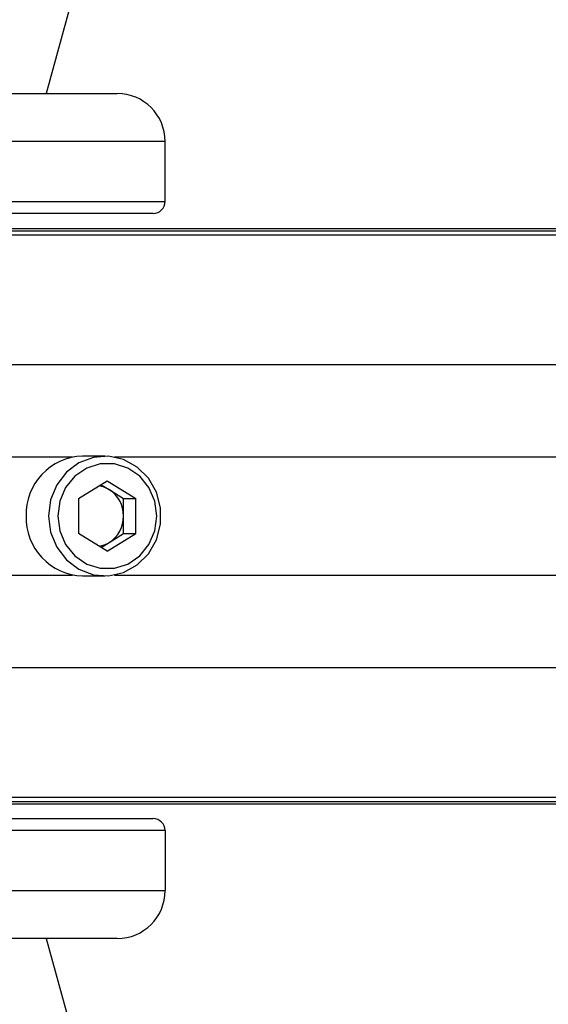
# Model space of a CAD drawing. Header units: millimetres. Extents: x 2436 to 18395, y 146 to 15846.
# Tile 31 of 45: x 3423 to 3511, y 12264 to 12429. Entities that reach past the tile are written whole.
import ezdxf

# ---------------------------------------------------------------- set-up
doc = ezdxf.new("R2010")
doc.units = ezdxf.units.MM
doc.header["$LTSCALE"] = 2
doc.layers.add('COMPONENT_GEOMETRY', color=7, linetype='Continuous')
doc.styles.add('SLDTEXTSTYLE0', font='TXT', dxfattribs={"width": 0.75})
doc.dimstyles.new('SLDDIMSTYLE3', dxfattribs={"dimtxt": 100, "dimasz": 6.604, "dimexe": 0, "dimexo": 0.0625, "dimgap": 25, "dimtad": 0, "dimtih": 1, "dimtoh": 1, "dimdec": 0, "dimrnd": 1e-09, "dimzin": 12, "dimdsep": 46, "dimtxsty": 'SLDTEXTSTYLE0', "dimsah": 1, "dimcen": 0.09, "dimadec": 0, "dimazin": 3, "dimtfac": 1, "dimtdec": 3, "dimtofl": 0, "dimtmove": 0, "dimatfit": 3, "dimfxl": 1, "dimfrac": 2, "dimtolj": 1, "dimtzin": 12, "dimarcsym": 0})

# ---------------------------------------------------------------- blocks, each defined once
blk = doc.blocks.new('_D_5')
at = {"layer": 'COMPONENT_GEOMETRY', "color": 7}
for p, q in [((10064.26, 12285.62), (10064.26, 8269.38)), ((2938.37, 12281.46), (2938.37, 8269.38)), ((6264.3, 8419.76), (6233.83, 8419.76)), ((6233.83, 8419.76), (6233.83, 8261.01)), ((6738.33, 8419.76), (6768.8, 8419.76)), ((6768.8, 8419.76), (6768.8, 8261.01)), ((2938.37, 8275.73), (6183.63, 8275.73)), ((10064.26, 8275.73), (6819, 8275.73)), ((6233.83, 8261.01), (6264.3, 8261.01)), ((6768.8, 8261.01), (6738.33, 8261.01))]:
    blk.add_line(p, q, dxfattribs=at)
for points in [[(2938.37, 8275.73), (2944.97, 8274.72), (2944.97, 8276.75)], [(10064.26, 8275.73), (10057.65, 8276.75), (10057.65, 8274.72)]]:
    blk.add_solid(points, dxfattribs=at)
at = {"layer": 'COMPONENT_GEOMETRY', "color": 7, "char_height": 100, "attachment_point": 1, "style": 'SLDTEXTSTYLE0'}
for s, insert in [('11\'8.27"', (6264.3, 8389.92)), ('3563', (6353.54, 8240.3))]:
    blk.add_mtext(s, dxfattribs=dict(at, insert=insert))

msp = doc.modelspace()

# ---------------------------------------------------------------- linework, layer by layer
at = {"color": 7, "linetype": 'Continuous', "lineweight": 25}
for p, q in [((3411.72, 12416.42), (3439.35, 12416.42)), ((3447.35, 12408.42), (3414.45, 12408.42)), ((3447.35, 12398.42), (3447.35, 12408.42)), ((3414.45, 12398.42), (3447.35, 12398.42)), ((3445.35, 12396.42), (3413.77, 12396.42)), ((3358.23, 12393.92), (4592.57, 12393.92)), ((3362.09, 12393.53), (4614.52, 12393.53)), ((3437.29, 12355.92), (3433.56, 12355.92)), ((3432.93, 12348.85), (3437.71, 12351.79)), ((3436.67, 12351.15), (3438.02, 12350.32)), ((3437.71, 12351.79), (3442.48, 12348.85)), ((3432.93, 12348.85), (3432.93, 12342.98)), ((3438.02, 12350.32), (3440.41, 12348.85)), ((3440.41, 12348.85), (3442.48, 12348.85)), ((3440.41, 12345.92), (3440.41, 12348.85)), ((3442.48, 12342.98), (3442.48, 12348.85)), ((3440.41, 12342.98), (3440.41, 12345.92)), ((3437.71, 12340.05), (3432.93, 12342.98)), ((3437.71, 12340.05), (3442.48, 12342.98)), ((3438.02, 12341.52), (3440.41, 12342.98)), ((3440.41, 12342.98), (3442.48, 12342.98)), ((3436.67, 12340.69), (3438.02, 12341.52)), ((3433.56, 12335.92), (3437.29, 12335.92)), ((3358.23, 12297.92), (3752.12, 12297.92)), ((3362.09, 12298.31), (4614.52, 12298.31)), ((3413.77, 12295.42), (3445.35, 12295.42)), ((3447.35, 12293.42), (3414.45, 12293.42)), ((3447.35, 12293.42), (3447.35, 12283.42)), ((3414.45, 12283.42), (3447.35, 12283.42)), ((3439.35, 12275.42), (3411.72, 12275.42))]:
    msp.add_line(p, q, dxfattribs=at)
at = {"color": 8, "linetype": 'Continuous', "lineweight": 25}
for p, q in [((3365.61, 12392.82), (4888.97, 12392.82)), ((3366.32, 12371.22), (4888.21, 12371.22)), ((3362.23, 12355.77), (3431.93, 12355.77)), ((3438.92, 12355.77), (4473.48, 12355.77)), ((3362.23, 12336.07), (3431.93, 12336.07)), ((3438.92, 12336.07), (4473.48, 12336.07)), ((3366.32, 12320.62), (4888.21, 12320.62)), ((3365.61, 12299.02), (4888.97, 12299.02))]:
    msp.add_line(p, q, dxfattribs=at)
at = {"color": 7, "linetype": 'Continuous', "lineweight": 25, "flags": 128}
for points in [[(4084.08, 14808.43), (4000.62, 14504.36), (3914.37, 14190.13), (3828.12, 13875.9), (3741.87, 13561.67), (3612.49, 13090.32), (3547.81, 12854.65), (3483.12, 12618.97), (3427.52, 12416.42)], [(3427.91, 12345.92), (3428.25, 12343.22), (3429.27, 12340.72), (3430.89, 12338.61), (3432.97, 12337.04), (3435.38, 12336.13), (3437.93, 12335.94), (3440.43, 12336.5), (3442.7, 12337.75), (3444.57, 12339.61), (3445.9, 12341.93), (3446.59, 12344.56), (3446.59, 12347.28), (3445.9, 12349.9), (3444.57, 12352.23), (3442.7, 12354.09), (3440.43, 12355.34), (3437.93, 12355.9), (3435.38, 12355.71), (3432.97, 12354.8), (3430.89, 12353.23), (3429.27, 12351.11), (3428.25, 12348.62), (3427.91, 12345.92)], [(3429.45, 12345.92), (3429.78, 12343.44), (3430.76, 12341.16), (3432.3, 12339.27), (3434.27, 12337.91), (3436.53, 12337.21), (3438.88, 12337.21), (3441.14, 12337.91), (3443.11, 12339.27), (3444.65, 12341.16), (3445.63, 12343.44), (3445.96, 12345.92), (3445.63, 12348.4), (3444.65, 12350.68), (3443.11, 12352.57), (3441.14, 12353.92), (3438.88, 12354.63), (3436.53, 12354.63), (3434.27, 12353.92), (3432.3, 12352.57), (3430.76, 12350.68), (3429.78, 12348.4), (3429.45, 12345.92)], [(3427.52, 12275.42), (3450.38, 12192.15), (3536.61, 11877.98), (3622.84, 11563.82), (3687.96, 11326.58), (3753.07, 11089.35), (3839.31, 10775.18), (3925.54, 10461.02), (4084.08, 9883.41)]]:
    msp.add_lwpolyline(points, dxfattribs=at)
at = {"color": 7, "linetype": 'Continuous', "lineweight": 25}
for centre, radius, start, end in [((3439.35, 12408.42), 8, 0, 90), ((3445.35, 12398.42), 2, 270, 0), ((3433.87, 12346.23), 9.69, 91.794, 181.8372), ((3435.61, 12346.42), 4.58, 58.3032, 80.9164), ((3435.26, 12345.98), 5.15, 359.3644, 57.5397), ((3433.87, 12345.61), 9.69, 178.1628, 268.206), ((3435.26, 12345.86), 5.15, 302.4603, 0.6356), ((3435.61, 12345.41), 4.58, 279.0836, 301.6968), ((3445.35, 12293.42), 2, 0, 90), ((3439.35, 12283.42), 8, 270, 0)]:
    msp.add_arc(centre, radius, start, end, dxfattribs=at)

# ---------------------------------------------------------------- dimensions: what is measured, and where the dimension line sits
at = {"layer": 'COMPONENT_GEOMETRY', "color": 7}
dim = msp.add_linear_dim(base=(2938.37, 8275.73), p1=(10064.26, 12288.16), p2=(2938.37, 12284), dimstyle='SLDDIMSTYLE3', dxfattribs=at)
dim.commit()
dim.dimension.update_dxf_attribs({"geometry": '_D_5', "text_midpoint": (6501.31, 8275.73), "dimtype": 160})

doc.saveas('drawing.dxf')
